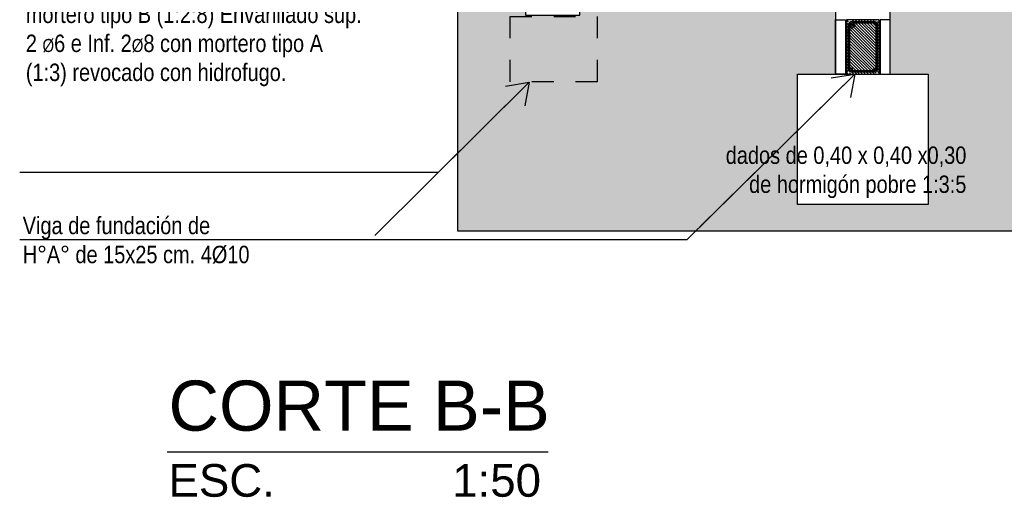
# Model space of a CAD drawing. Header units: millimetres. Extents: x 201 to 840, y 135 to 685.
# Tile 162 of 219: x 321.51 to 326.03, y 325.43 to 327.63. Entities that reach past the tile are written whole.
import ezdxf

# ---------------------------------------------------------------- set-up
doc = ezdxf.new("R2010")
doc.units = ezdxf.units.MM
doc.linetypes.add('HIDDEN2', pattern=[0.1875, 0.125, -0.0625])
for name, color, linetype in [('02', 2, 'Continuous'), ('03', 3, 'Continuous'), ('06', 5, 'Continuous'), ('HACHT H°A°', 1, 'Continuous'), ('HACHT TIERRA', 252, 'Continuous'), ('LLAMADAS', 1, 'Continuous'), ('TEXT', 4, 'Continuous')]:
    doc.layers.add(name, color=color, linetype=linetype)
doc.styles.add('ARIAL', font='arial.ttf', dxfattribs={"height": 0.06})
doc.styles.get("Standard").update_dxf_attribs({"font": 'arial.ttf'})
doc.dimstyles.new('05', dxfattribs={"dimscale": 0, "dimtxt": 0.09, "dimasz": 0.05, "dimexe": 0, "dimexo": 0, "dimgap": 0, "dimtad": 0, "dimzin": 0, "dimdsep": 46, "dimtxsty": 'Standard', "dimblk": 'OPEN90', "dimcen": 0.25, "dimclrd": 1, "dimclre": 1, "dimclrt": 3, "dimadec": 0, "dimazin": 0, "dimtfac": 1, "dimtofl": 0, "dimtmove": 2, "dimatfit": 3, "dimldrblk": 'BOXFILLED', "dimfxl": 1, "dimtolj": 1, "dimtzin": 0, "dimarcsym": 0})

msp = doc.modelspace()

# ---------------------------------------------------------------- hatches: boundary and pattern name
at = {"layer": 'HACHT H°A°'}
h = msp.add_hatch(dxfattribs=at)
h.set_pattern_fill('ANSI31', color=256, scale=0.003, style=0)
h.set_pattern_definition([(135, (591.284666, 47.184523), (0.0067351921, 0.0067351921), [])])
edge = h.paths.add_edge_path()
edge.add_line((325.4402, 327.6307), (325.4362, 327.6307))
edge.add_arc((325.4382, 327.6342), 0.004, 240.6067, 299.3933)
edge = h.paths.add_edge_path()
edge.add_line((325.3279, 327.6307), (325.324, 327.6307))
edge.add_arc((325.3259, 327.6342), 0.004, 240.6067, 299.3933)
h.paths.add_polyline_path([(325.3068, 327.3807), (325.4568, 327.3807), (325.4568, 327.6307), (325.3068, 327.6307)])
h.paths.add_polyline_path([(325.3149, 327.3807), (325.4492, 327.3807), (325.4492, 327.6307), (325.3149, 327.6307)])
h.paths.add_polyline_path([(325.3209, 327.3807), (325.4432, 327.3807), (325.4432, 327.6307), (325.345, 327.6307), (325.3475, 327.6282), (325.3432, 327.624), (325.3365, 327.6307), (325.3224, 327.6307), (325.3362, 327.6169), (325.3319, 327.6126), (325.3209, 327.6236)])
edge = h.paths.add_edge_path()
edge.add_line((325.4327, 327.3807), (325.4417, 327.3807))
edge.add_arc((325.4372, 327.3786), 0.005, 385.018, 514.982)
edge = h.paths.add_edge_path()
edge.add_line((325.3224, 327.3807), (325.3315, 327.3807))
edge.add_arc((325.3269, 327.3786), 0.005, 385.018, 514.982)
at = {"layer": 'HACHT TIERRA', "ltscale": 0.01}
h = msp.add_hatch(dxfattribs=at)
h.set_pattern_fill('EARTH,_O', color=256, scale=0.02, angle=45)
h.set_pattern_definition([(45, (323.52019, 326.65914), (1e-17, 0.1796051), [0.127, -0.127]), (45, (323.48651, 326.69282), (1e-17, 0.1796051), [0.127, -0.127]), (45, (323.45283, 326.72649), (1e-17, 0.1796051), [0.127, -0.127]), (135, (323.45283, 326.74894), (-0.1796051, 1e-17), [0.127, -0.127]), (135, (323.48651, 326.78262), (-0.1796051, 1e-17), [0.127, -0.127]), (135, (323.52019, 326.8163), (-0.1796051, 1e-17), [0.127, -0.127])])
h.paths.add_polyline_path([(327.5287, 327.3807), (327.7037, 327.3807), (327.7037, 327.8107), (327.7537, 327.8107), (327.7537, 327.8657), (325.5068, 327.8657), (325.5068, 327.8257), (325.5068, 327.8107), (325.5068, 327.3807), (325.6818, 327.3807), (325.6818, 326.7807), (325.0818, 326.7807), (325.0818, 327.3807), (325.2568, 327.3807), (325.2568, 327.8107), (325.2568, 327.8257), (325.2568, 327.8707), (324.0818, 327.8707), (324.0818, 327.6507), (323.8318, 327.6507), (323.8318, 327.7857), (323.5202, 327.7857), (323.5202, 326.6591), (331.0576, 326.6591), (331.0576, 327.7857), (330.6318, 327.7857), (330.6318, 327.6457), (330.3818, 327.6457), (330.3818, 327.8657), (330.2055, 327.8657), (330.2055, 327.3807), (330.3805, 327.3807), (330.3805, 326.7807), (329.7805, 326.7807), (329.7805, 327.3807), (329.9555, 327.3807), (329.9555, 327.8157), (329.1068, 327.8157), (329.1068, 327.8657), (327.9037, 327.8657), (327.9037, 327.8107), (327.9537, 327.8107), (327.9537, 327.3807), (328.1287, 327.3807), (328.1287, 326.7807), (327.5287, 326.7807)])

# ---------------------------------------------------------------- linework, layer by layer
at = {"layer": '02', "ltscale": 0.01}
for points in [[(325.2568, 327.3807), (325.2568, 327.6307), (325.3018, 327.6307), (325.3018, 327.3807)], [(325.5068, 327.3807), (325.5068, 327.6307), (325.4618, 327.6307), (325.4618, 327.3807)]]:
    msp.add_lwpolyline(points, close=True, dxfattribs=at)
at = {"layer": '02'}
for points in [[(325.3475, 327.6032), (325.3337, 327.617, 0.668179), (325.3149, 327.6092), (325.3149, 327.4026, 0.414214), (325.3259, 327.3916), (325.4382, 327.3916, 0.414214), (325.4492, 327.4026), (325.4492, 327.6092, 0.414214), (325.4382, 327.6202), (325.3259, 327.6202)], [(325.3475, 327.6032), (325.3432, 327.599), (325.3295, 327.6127, 0.668179), (325.3209, 327.6092), (325.3209, 327.4026, 0.414214), (325.3259, 327.3976), (325.4382, 327.3976, 0.414214), (325.4432, 327.4026), (325.4432, 327.6092, 0.414214), (325.4382, 327.6142), (325.3365, 327.6142)]]:
    msp.add_lwpolyline(points, format="xyb", dxfattribs=at)
msp.add_lwpolyline([(325.3209, 327.5986), (325.3319, 327.5876), (325.3362, 327.5919), (325.3209, 327.6071)], dxfattribs=at)
at = {"layer": '03', "linetype": 'HIDDEN2', "ltscale": 0.6}
msp.add_lwpolyline([(323.761, 327.6457), (324.161, 327.6457), (324.161, 327.3457), (323.761, 327.3457), (323.761, 327.6457), (323.761, 327.6457)], dxfattribs=at)
msp.add_lwpolyline([(325.6818, 326.7807), (325.0818, 326.7807), (325.0818, 327.3807), (325.6818, 327.3807)], close=True, dxfattribs=at)
at = {"layer": '03', "ltscale": 0.01}
for centre, radius in [((325.3259, 327.6092), 0.004), ((325.4382, 327.6092), 0.004), ((325.3269, 327.4036), 0.005), ((325.4372, 327.4036), 0.005)]:
    msp.add_circle(centre, radius, dxfattribs=at)
at = {"layer": '06', "ltscale": 0.01}
msp.add_lwpolyline([(325.3068, 327.3807), (325.4568, 327.3807), (325.4568, 327.6307), (325.3068, 327.6307)], close=True, dxfattribs=at)
at = {"layer": 'HACHT TIERRA', "ltscale": 0.01}
msp.add_lwpolyline([(331.0576, 326.6591), (323.5202, 326.6591), (323.5202, 327.7857), (323.8318, 327.7857), (323.8318, 327.6507), (324.0818, 327.6507), (324.0818, 327.8707), (325.2568, 327.8707), (325.2568, 327.8257), (325.2568, 327.8107), (325.2568, 327.3807), (325.5068, 327.3807), (325.5068, 327.8107), (325.5068, 327.8257), (325.5068, 327.8657), (326.7731, 327.8657)], dxfattribs=at)
msp.add_lwpolyline([(325.6818, 326.7807), (325.0818, 326.7807), (325.0818, 327.3807), (325.6818, 327.3807)], close=True, dxfattribs=at)
at = {"layer": 'TEXT'}
msp.add_lwpolyline([(322.1843, 325.6445), (323.9353, 325.6445)], dxfattribs=at)

# ---------------------------------------------------------------- texts
at = {"layer": 'LLAMADAS', "color": 2, "ltscale": 0.01, "char_height": 0.08, "style": 'ARIAL'}
for s, insert, width, attachment_point in [('{\\fTechnic|b0|i0|c2|p2;Mampostería de nivelación 30cm. mortero tipo B (1:2:8) Envarillado sup. 2 \\H0.75x;Ø\\H1.3333x;6 e Inf. 2\\H0.75002x;Ø\\H1.3333x;8 con mortero tipo A (1:3) revocado con hidrofugo.\\P\\pi0.77315; }', (321.5355, 327.8288), 1.553764, 1), ('{\\fTechnic|b0|i0|c2|p2;dados de 0,40 x 0,40 x0,30 \\Pde hormigón pobre 1:3:5}', (325.8575, 327.0476), 4.326649, 3), ('{\\fTechnic|b0|i0|c2|p2;Viga de fundación de\\PH°A° de 15x25 cm. 4%%C10}', (321.5213, 326.7246), 4.326649, 1)]:
    msp.add_mtext(s, dxfattribs=dict(at, insert=insert, width=width, attachment_point=attachment_point))
at = {"layer": 'TEXT', "color": 3, "insert": (322.191, 325.9715), "char_height": 0.2304, "attachment_point": 1}
msp.add_mtext_dynamic_manual_height_columns('CORTE B-B\\P{\\H0.65104x;ESC.              1:50}', width=1.809901, gutter_width=12.5, heights=[0], dxfattribs=at)

# ---------------------------------------------------------------- leaders
at = {"layer": 'LLAMADAS'}
for points in [[(325.3445, 327.3809), (324.573, 326.6185), (321.5073, 326.6185)], [(323.848, 327.3437), (323.4297, 326.9274), (321.5073, 326.9274)]]:
    msp.add_leader(points, dimstyle='05', override={"dimscale": 1, "dimasz": 0.09, "dimldrblk": 'OPEN90'}, dxfattribs=at)

doc.saveas('drawing.dxf')
